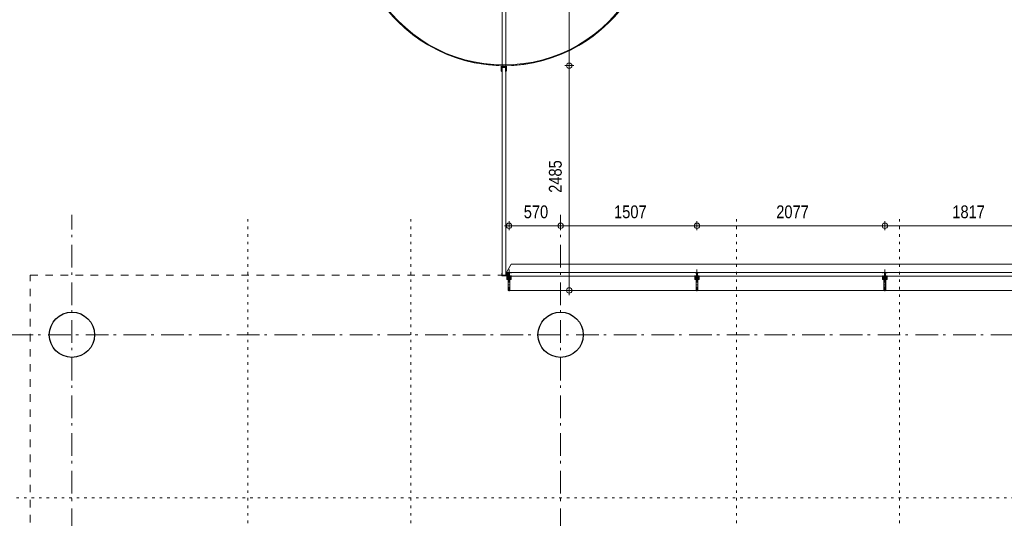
# Model space of a CAD drawing. Header units: millimetres. Extents: x 18442 to 242186, y -49554 to 63508.
# Tile 125 of 175: x 225663 to 236544, y -13987 to -8475. Entities that reach past the tile are written whole.
import ezdxf

# ---------------------------------------------------------------- set-up
doc = ezdxf.new("R2010")
doc.units = ezdxf.units.MM
doc.header["$LTSCALE"] = 400
doc.header["$PDMODE"] = 1
doc.header["$PDSIZE"] = 15
for name, pattern in [('STYLE_01', [0.416641, 0.208282, -0.208359]), ('STYLE_05', [0.208282, 0.069427, -0.138855]), ('STYLE_06', [1.041641, 0.625, -0.208282, 0.069427, -0.138931]), ('STYLE_15', [0.240945, 0.11811, -0.059055, 0.004724, -0.059055]), ('STYLE_16', [0.177165, 0.11811, -0.059055])]:
    doc.linetypes.add(name, pattern=pattern)
for name, color, linetype, lineweight in [('1800_GRID', 9, 'STYLE_01', 9), ('Buitenkozijnen', 140, 'Continuous', 15), ('Dimension-Buitengevel', 92, 'Continuous', 25), ('mat-beton (ihwg)', 5, 'Continuous', 25), ('mat-glas-hor', 140, 'Continuous', 15), ('mat-staal', 5, 'Continuous', 25), ('mat-staal_zink', 140, 'Continuous', 15), ('None', 7, 'Continuous', 9)]:
    doc.layers.add(name, color=color, linetype=linetype, lineweight=lineweight)
doc.styles.add('Abadi MT Condensed Light', font='txt', dxfattribs={"height": 176.388889})

# ---------------------------------------------------------------- blocks, each defined once
blk = doc.blocks.new('*X497')
at = {"layer": 'None', "lineweight": 25}
for p, q in [((51624, 571), (51628, 575)), ((51646, 593), (51650, 597))]:
    blk.add_line(p, q, dxfattribs=at)
blk = doc.blocks.new('*U498')
at = {"layer": 'mat-glas-hor', "lineweight": 15}
blk.add_lwpolyline([(51628, 526), (51628, -1019), (51612, -1019), (51612, 526)], close=True, dxfattribs=at)
at = {"layer": 'mat-staal', "color": 140, "lineweight": 15}
for points in [[(51635, 543), (51630, 543), (51630, 533), (51610, 533), (51610, 543), (51605, 543), (51605, 483), (51610, 483), (51610, 528), (51630, 528), (51630, 483), (51635, 483)], [(51635, -1036), (51630, -1036), (51630, -1026), (51610, -1026), (51610, -1036), (51605, -1036), (51605, -976), (51610, -976), (51610, -1021), (51630, -1021), (51630, -976), (51635, -976)]]:
    blk.add_lwpolyline(points, close=True, dxfattribs=at)
at = {"layer": 'None', "color": 8, "linetype": 'Continuous', "lineweight": 5}
for p, q in [((51605, 483), (51605, -976)), ((51635, 483), (51635, -976))]:
    blk.add_line(p, q, dxfattribs=at)
at = {"layer": 'None', "color": 43, "linetype": 'Continuous', "lineweight": 9}
blk.add_open_spline([(51630, 543), (51630, 553), (51634, 557), (51620, 557), (51606, 557), (51610, 553), (51610, 543), (51610, 538), (51610, 533), (51620, 533), (51630, 533), (51630, 538), (51630, 543)], degree=2, knots=[0, 0, 0, 0.152503, 0.152503, 0.438675, 0.438675, 0.591182, 0.591182, 0.693387, 0.693387, 0.897796, 0.897796, 1, 1, 1], dxfattribs=at)
blk = doc.blocks.new('*U499')
at = {"layer": 'mat-glas-hor', "lineweight": 15}
blk.add_lwpolyline([(50219, -1882), (51557, -1110), (51565, -1124), (50227, -1896)], close=True, dxfattribs=at)
at = {"layer": 'mat-staal', "color": 140, "lineweight": 15}
for points in [[(51568, -1095), (51571, -1100), (51562, -1105), (51572, -1122), (51581, -1117), (51583, -1121), (51531, -1151), (51529, -1147), (51568, -1124), (51558, -1107), (51519, -1130), (51516, -1125)], [(50201, -1885), (50204, -1889), (50212, -1884), (50222, -1901), (50214, -1906), (50216, -1911), (50268, -1881), (50265, -1876), (50227, -1899), (50217, -1882), (50255, -1859), (50253, -1855)]]:
    blk.add_lwpolyline(points, close=True, dxfattribs=at)
at = {"layer": 'None', "color": 8, "linetype": 'Continuous', "lineweight": 5}
for p, q in [((50253, -1855), (51516, -1125)), ((50268, -1881), (51531, -1151))]:
    blk.add_line(p, q, dxfattribs=at)
at = {"layer": 'None', "color": 43, "linetype": 'Continuous', "lineweight": 9}
blk.add_open_spline([(50204, -1889), (50195, -1894), (50189, -1893), (50196, -1905), (50203, -1917), (50205, -1911), (50214, -1906), (50218, -1904), (50222, -1901), (50217, -1893), (50212, -1884), (50208, -1887), (50204, -1889)], degree=2, knots=[0, 0, 0, 0.152516, 0.152516, 0.438684, 0.438684, 0.591189, 0.591189, 0.693392, 0.693392, 0.897797, 0.897797, 1, 1, 1], dxfattribs=at)
blk = doc.blocks.new('*U500')
at = {"layer": 'mat-glas-hor', "lineweight": 15}
blk.add_lwpolyline([(53010, -1898), (51672, -1126), (51680, -1112), (53018, -1885)], close=True, dxfattribs=at)
at = {"layer": 'mat-staal', "color": 140, "lineweight": 15}
for points in [[(51654, -1124), (51656, -1119), (51665, -1124), (51675, -1107), (51666, -1102), (51669, -1098), (51721, -1128), (51718, -1132), (51679, -1109), (51669, -1127), (51708, -1149), (51706, -1154)], [(53021, -1913), (53023, -1909), (53015, -1904), (53025, -1886), (53033, -1891), (53036, -1887), (52984, -1857), (52981, -1861), (53020, -1884), (53010, -1901), (52971, -1879), (52969, -1883)]]:
    blk.add_lwpolyline(points, close=True, dxfattribs=at)
at = {"layer": 'None', "color": 8, "linetype": 'Continuous', "lineweight": 5}
for p, q in [((52969, -1883), (51706, -1154)), ((52984, -1857), (51721, -1128))]:
    blk.add_line(p, q, dxfattribs=at)
at = {"layer": 'None', "color": 43, "linetype": 'Continuous', "lineweight": 9}
blk.add_open_spline([(53023, -1909), (53032, -1914), (53033, -1919), (53040, -1907), (53047, -1895), (53042, -1896), (53033, -1891), (53029, -1889), (53025, -1886), (53020, -1895), (53015, -1904), (53019, -1906), (53023, -1909)], degree=2, knots=[0, 0, 0, 0.152503, 0.152503, 0.438675, 0.438675, 0.591182, 0.591182, 0.693387, 0.693387, 0.897796, 0.897796, 1, 1, 1], dxfattribs=at)
blk = doc.blocks.new('*U501')
at = {"layer": 'None', "color": 140, "linetype": 'Continuous', "lineweight": 15}
for p, q in [((50184, -271), (50191, -275)), ((53048, -277), (53055, -273))]:
    blk.add_line(p, q, dxfattribs=at)
for radius in [1650, 1642]:
    blk.add_arc((51619, -1085), radius, 29.4862, 150.4317, dxfattribs=at)
blk = doc.blocks.new('*U502')
at = {"layer": 'None', "color": 140, "linetype": 'Continuous', "lineweight": 15}
for p, q in [((50189, -1893), (50183, -1897)), ((53054, -1899), (53047, -1895))]:
    blk.add_line(p, q, dxfattribs=at)
for radius in [1650, 1642]:
    blk.add_arc((51619, -1085), radius, 209.4862, 330.4317, dxfattribs=at)
blk = doc.blocks.new('*U503')
at = {"layer": 'mat-staal', "color": 140, "lineweight": 15, "flags": 128}
for points in [[(51650, 621), (51650, 576, -0.414214), (51645, 571), (51595, 571, -0.414214), (51590, 576), (51590, 621), (51594, 621), (51594, 576, 0.414214), (51595, 575), (51645, 575, 0.414214), (51646, 576), (51646, 621)], [(51588, -2791), (51588, -2746, -0.414214), (51593, -2741), (51643, -2741, -0.414214), (51648, -2746), (51648, -2791), (51644, -2791), (51644, -2746, 0.414214), (51643, -2745), (51593, -2745, 0.414214), (51592, -2746), (51592, -2791)]]:
    blk.add_lwpolyline(points, format="xyb", close=True, dxfattribs=at)
at = {"layer": 'None', "color": 8, "lineweight": 5}
for p, q in [((51035, -538), (51086, -447)), ((51035, -538), (51124, -484)), ((52385, -853), (52440, -941)), ((52385, -853), (52388, -956)), ((51437, -1864), (51347, -1814)), ((51437, -1864), (51334, -1866))]:
    blk.add_line(p, q, dxfattribs=at)
at = {"layer": 'None', "color": 8, "linetype": 'Continuous', "lineweight": 5}
for points in [[(51650, 621), (51640, 631), (51640, 585), (51600, 585), (51600, 631), (51590, 621), (51594, 621), (51594, 575), (51646, 575), (51646, 621)], [(51588, -2791), (51598, -2801), (51598, -2755), (51638, -2755), (51638, -2801), (51648, -2791), (51644, -2791), (51644, -2745), (51592, -2745), (51592, -2791)]]:
    blk.add_lwpolyline(points, close=True, dxfattribs=at)
blk.add_circle((51619, -1085), 1650, dxfattribs=at)
at = {"layer": 'None', "color": 43, "linetype": 'Continuous', "lineweight": 9}
blk.add_circle((51619, -1085), 50, dxfattribs=at)
at = {"layer": 'None', "color": 8, "linetype": 'Continuous', "lineweight": 5}
for start, end in [(90, 136.8597), (330, 16.8597), (210, 256.8597)]:
    blk.add_arc((51619, -1085), 800, start, end, dxfattribs=at)
at = {"layer": 'mat-staal', "color": 140}
blk.add_blockref('*X497', (0, 0), dxfattribs=at)
at = {"layer": 'None', "color": 7}
for name in ['*U501', '*U498', '*U499', '*U500', '*U502']:
    blk.add_blockref(name, (0, 0), dxfattribs=at)
blk = doc.blocks.new('Kolom O 500')
at = {"layer": 'mat-beton (ihwg)', "lineweight": 25}
blk.add_circle((0, 0), 250, dxfattribs=at)
blk = doc.blocks.new('*U1628')
at = {"layer": 'Dimension-Buitengevel', "color": 43, "insert": (51839, -4280), "char_height": 141.1, "attachment_point": 1, "style": 'Abadi MT Condensed Light'}
blk.add_mtext('570', dxfattribs=at)
blk = doc.blocks.new('*U1676')
at = {"layer": 'Dimension-Buitengevel', "color": 43, "insert": (52117, -4140), "char_height": 141.1, "attachment_point": 1, "rotation": 90, "style": 'Abadi MT Condensed Light'}
blk.add_mtext('2485', dxfattribs=at)
blk = doc.blocks.new('*U1206')
at = {"layer": 'None', "color": 8, "lineweight": 5, "flags": 128}
for points in [[(-5, -154), (-5, -154, 0.414214), (-5, -155), (-5, -173), (-5, -173, 0.414214), (-5, -173), (-4, -173), (-4, -173, 0.414214), (-3, -173), (-3, -173, 0.414214), (-4, -172), (-4, -172), (-4, -169), (-4, -169, -0.414214), (-4, -168), (-3, -168), (-3, -168, 0.221695), (-2, -168), (-1, -167), (-1, -167, -0.466308), (1, -167), (2, -168), (2, -168, 0.221695), (3, -168), (4, -168), (4, -168, -0.414214), (5, -169), (5, -172), (4, -172), (4, -172, 0.414214), (4, -173), (4, -173, 0.414214), (4, -173), (5, -173), (5, -173, 0.414214), (6, -173), (6, -155), (6, -155, 0.414214), (5, -154), (5, -154), (5, -155), (5, -155, -0.414214), (4, -155), (4, -155), (4, -155, -0.414214), (3, -155), (3, -151), (3, -151, -0.414214), (4, -150), (4, -150), (4, -150, -0.414214), (5, -150), (5, -151), (5, -151), (5, -151, 0.414214), (6, -150), (6, -138), (6, -138, 0.351868), (5, -137), (5, -137, 0.351868), (5, -137), (4, -139), (4, -139, 0.314902), (4, -139), (4, -140), (4, -140, -0.198912), (5, -140), (5, -140), (5, -140, -0.198912), (4, -140), (4, -141), (4, -141, 0.414214), (4, -141), (4, -141), (4, -141, -0.198912), (5, -141), (5, -142), (5, -142, -0.198912), (4, -142), (4, -142), (4, -142, 0.414214), (4, -142), (4, -143), (4, -143, -0.198912), (5, -143), (5, -143), (5, -143, -0.087489), (5, -143), (4, -144), (4, -149), (4, -149, -0.414214), (4, -149), (-4, -149), (-4, -149, -0.414214), (-4, -149), (-4, -144), (-4, -143), (-4, -143, -0.087489), (-4, -143), (-4, -143), (-4, -143, -0.198912), (-4, -143), (-4, -142), (-4, -142, 0.414214), (-4, -142), (-4, -142), (-4, -142, -0.198912), (-4, -142), (-4, -141), (-4, -141, -0.198912), (-4, -141), (-4, -141), (-4, -141, 0.414214), (-4, -141), (-4, -140), (-4, -140, -0.198912), (-4, -140), (-4, -140), (-4, -140, -0.198912), (-4, -140), (-4, -139), (-4, -139, 0.314902), (-4, -139), (-5, -137), (-5, -137, 0.351868), (-5, -137), (-5, -137, 0.351868), (-5, -138), (-5, -150), (-5, -150, 0.414214), (-5, -151), (-5, -151), (-5, -150), (-5, -150, -0.414214), (-4, -150), (-4, -150), (-4, -150, -0.414214), (-3, -151), (-3, -155), (-3, -155, -0.414214), (-4, -155), (-4, -155), (-4, -155, -0.414214), (-5, -155), (-5, -154)], [(-4, -162, -0.414214), (-4, -161), (-3, -161), (-3, -161, 0.414214), (-2, -161), (-2, -160), (-2, -160, 0.414214), (-3, -160), (-4, -160), (-4, -160, -0.414214), (-4, -160), (-4, -157), (-4, -157, -0.414214), (-4, -156), (4, -156), (4, -156, -0.414214), (5, -157), (5, -160), (5, -160, -0.414214), (4, -160), (3, -160), (3, -160, 0.414214), (3, -160), (3, -161), (3, -161, 0.414214), (3, -161), (4, -161), (4, -161, -0.414214), (5, -162), (5, -167), (5, -167, -0.414214), (4, -167), (3, -167), (3, -167, -0.221695), (3, -167), (2, -166), (2, -166, 0.466308), (-2, -166), (-3, -167), (-3, -167, -0.221695), (-3, -167), (-4, -167), (-4, -167, -0.414214), (-4, -167), (-4, -162)], [(-2, -150, 0.414214), (-2, -150), (-2, -155), (-2, -155, 0.414214), (-2, -155), (2, -155), (2, -155, 0.414214), (2, -155), (2, -150), (2, -150, 0.414214), (2, -150), (-2, -150)]]:
    blk.add_lwpolyline(points, format="xyb", close=True, dxfattribs=at)
blk = doc.blocks.new('*U1207')
at = {"layer": 'None', "color": 8, "lineweight": 5, "flags": 128}
for points in [[(-13, -183), (-13, -182), (-14, -181), (-14, -181, 0.36397), (-15, -181), (-15, -181), (-15, -182), (-15, -182, -0.36397), (-16, -182), (-16, -182), (-16, -181), (-16, -181, 0.36397), (-17, -181), (-17, -181), (-17, -182), (-17, -182, -0.36397), (-18, -182), (-18, -182), (-18, -181), (-18, -181, 0.36397), (-18, -181), (-18, -181), (-19, -182), (-19, -182, -0.36397), (-19, -182), (-19, -182), (-20, -181), (-20, -181, 0.36397), (-20, -181), (-20, -181), (-21, -182), (-21, -182, -0.36397), (-21, -182), (-21, -182), (-22, -181), (-22, -181, 0.36397), (-22, -181), (-22, -181), (-22, -181), (-23, -181), (-23, -181), (-23, -181, 0.36397), (-24, -181), (-24, -181), (-24, -181), (-24, -181), (-24, -181, -0.267949), (-25, -181), (-25, -181), (-25, -181), (-25, -181, 0.339454), (-25, -181), (-25, -181, 0.339454), (-25, -181), (-25, -181), (-25, -184), (-25, -184, 0.414214), (-25, -185), (-25, -185), (-24, -185), (-24, -185, 0.414214), (-24, -184), (-24, -184), (-24, -183), (-24, -183, 0.236068), (-24, -182), (-24, -182), (-24, -182, -0.548276), (-24, -182), (-24, -182, -0.548276), (-24, -182), (-24, -182), (-24, -182, 0.250388), (-24, -182), (-24, -182), (-23, -182), (-23, -182, -0.414214), (-22, -183), (-22, -183), (-22, -183), (-22, -183, 0.414214), (-22, -184), (-22, -184), (-22, -184), (-22, -184, 0.131652), (-22, -184), (-22, -184), (-20, -183), (-13, -183)], [(-6, -181), (-6, -181, -0.388879), (-9, -183), (-9, -183), (-20, -183), (-22, -184), (-23, -184), (-23, -183), (-24, -183), (-24, -185), (24, -185), (24, -183), (23, -183), (23, -184), (22, -184), (20, -183), (9, -183), (9, -183, -0.388879), (6, -181), (6, -181), (5, -173), (3, -173), (3, -171), (-2, -171), (-2, -173), (-5, -173), (-6, -181)], [(14, -183), (14, -182), (15, -181), (15, -181, -0.36397), (15, -181), (15, -181), (15, -182), (15, -182, 0.36397), (16, -182), (16, -182), (16, -181), (16, -181, -0.36397), (17, -181), (17, -181), (17, -182), (17, -182, 0.36397), (18, -182), (18, -182), (18, -181), (18, -181, -0.36397), (19, -181), (19, -181), (19, -182), (19, -182, 0.36397), (19, -182), (19, -182), (20, -181), (20, -181, -0.36397), (20, -181), (20, -181), (21, -182), (21, -182, 0.36397), (21, -182), (21, -182), (22, -181), (22, -181, -0.36397), (22, -181), (22, -181), (22, -181), (23, -181), (24, -181), (24, -181, -0.36397), (24, -181), (24, -181), (24, -181), (25, -181), (25, -181, 0.267949), (25, -181), (25, -181), (25, -181), (25, -181, -0.339454), (25, -181), (25, -181, -0.339454), (26, -181), (26, -181), (26, -184), (26, -184, -0.414214), (25, -185), (25, -185), (24, -185), (24, -185, -0.414214), (24, -184), (24, -184), (24, -183), (24, -183, -0.236068), (24, -182), (24, -182), (24, -182, 0.548276), (24, -182), (24, -182, 0.548276), (24, -182), (24, -182), (24, -182, -0.250388), (24, -182), (24, -182), (23, -182), (23, -182, 0.414214), (23, -183), (23, -183), (23, -183), (23, -183, -0.414214), (22, -184), (22, -184), (22, -184), (22, -184, -0.131652), (22, -184), (22, -184), (21, -183), (14, -183)]]:
    blk.add_lwpolyline(points, format="xyb", close=True, dxfattribs=at)
blk = doc.blocks.new('verticale stijl 150x50 UV')
at = {"layer": 'None', "color": 8, "linetype": 'STYLE_15', "lineweight": 5}
blk.add_line((0, -216), (0, 35), dxfattribs=at)
at = {"layer": 'None', "color": 8, "lineweight": 5}
for p, q in [((-26, -143), (-26, -143)), ((-26, -144), (-26, -144)), ((-25, -133), (-25, -133)), ((-25, -134), (-25, -134)), ((-25, -135), (-25, -135)), ((-25, -136), (-25, -136)), ((-25, -137), (-25, -137)), ((-25, -137), (-25, -137)), ((-25, -138), (-25, -138)), ((-25, -139), (-25, -139)), ((-25, -140), (-25, -140)), ((-25, -141), (-25, -141)), ((-25, -142), (-25, -142)), ((-25, -142), (-25, -142)), ((-25, -143), (-25, -143)), ((-25, -145), (-25, -145)), ((-24, -133), (-24, -133)), ((-24, -134), (-24, -134)), ((-24, -135), (-24, -135)), ((-24, -135), (-24, -135)), ((-24, -136), (-24, -136)), ((-24, -137), (-24, -137)), ((-24, -138), (-24, -138)), ((-24, -139), (-24, -139)), ((-24, -139), (-24, -139)), ((-24, -140), (-24, -140)), ((-24, -141), (-24, -141)), ((-24, -142), (-24, -142)), ((-24, -143), (-24, -143)), ((-24, -144), (-24, -144)), ((-23, -133), (-23, -133)), ((-23, -134), (-23, -134)), ((-23, -135), (-23, -135)), ((-23, -136), (-23, -136)), ((-23, -137), (-23, -137)), ((-23, -137), (-23, -137)), ((-23, -138), (-23, -138)), ((-23, -139), (-23, -139)), ((-23, -140), (-23, -140)), ((-23, -141), (-23, -141)), ((-23, -142), (-23, -142)), ((-23, -145), (-23, -145)), ((-22, -127), (-22, -127)), ((-22, -128), (-22, -128)), ((-22, -129), (-22, -129)), ((-22, -129), (-22, -129)), ((-22, -130), (-22, -130)), ((-22, -131), (-22, -131)), ((-22, -132), (-22, -132)), ((-22, -133), (-22, -133)), ((-22, -133), (-22, -133)), ((-22, -133), (-22, -133)), ((-22, -134), (-22, -134)), ((-22, -134), (-22, -134)), ((-22, -135), (-22, -135)), ((-22, -135), (-22, -135)), ((-22, -140), (-22, -140)), ((-22, -140), (-22, -140)), ((-22, -141), (-22, -141)), ((-22, -141), (-22, -141)), ((-22, -142), (-22, -142)), ((-22, -144), (-22, -144)), ((-22, -145), (-22, -145)), ((-21, -126), (-21, -126)), ((-21, -129), (-21, -129)), ((-21, -130), (-21, -130)), ((-21, -131), (-21, -131)), ((-21, -131), (-21, -131)), ((-21, -132), (-21, -132)), ((-21, -133), (-21, -133)), ((-21, -134), (-21, -134)), ((-21, -135), (-21, -135)), ((-21, -135), (-21, -135)), ((-21, -136), (-21, -136)), ((-21, -137), (-21, -137)), ((-21, -138), (-21, -138)), ((-21, -139), (-21, -139)), ((-21, -139), (-21, -139)), ((-21, -140), (-21, -140)), ((-21, -141), (-21, -141)), ((-21, -144), (-21, -144)), ((-20, -126), (-20, -126)), ((-20, -130), (-20, -130)), ((-20, -131), (-20, -131)), ((-20, -132), (-20, -132)), ((-20, -133), (-20, -133)), ((-20, -133), (-20, -133)), ((-20, -134), (-20, -134)), ((-20, -135), (-20, -135)), ((-20, -136), (-20, -136)), ((-20, -137), (-20, -137)), ((-20, -137), (-20, -137)), ((-20, -138), (-20, -138)), ((-20, -139), (-20, -139)), ((-20, -140), (-20, -140)), ((-20, -141), (-20, -141)), ((-20, -142), (-20, -142)), ((-20, -142), (-20, -142)), ((-20, -143), (-20, -143)), ((-20, -144), (-20, -144)), ((-19, -126), (-19, -126)), ((-19, -127), (-19, -127)), ((-19, -129), (-19, -129)), ((-19, -130), (-19, -130)), ((-19, -131), (-19, -131)), ((-19, -131), (-19, -131)), ((-19, -132), (-19, -132)), ((-19, -133), (-19, -133)), ((-19, -134), (-19, -134)), ((-19, -135), (-19, -135)), ((-19, -140), (-19, -140)), ((-19, -141), (-19, -141)), ((-19, -142), (-19, -142)), ((-18, -128), (-18, -128)), ((-18, -129), (-18, -129)), ((-18, -129), (-18, -129)), ((-18, -133), (-18, -133)), ((-18, -134), (-18, -134)), ((-18, -135), (-18, -135)), ((-18, -140), (-18, -140)), ((-18, -141), (-18, -141)), ((-18, -142), (-18, -142)), ((-18, -142), (-18, -142)), ((-17, -133), (-17, -133)), ((-17, -133), (-17, -133)), ((-17, -134), (-17, -134)), ((-17, -134), (-17, -134)), ((-17, -135), (-17, -135)), ((-17, -135), (-17, -135)), ((-17, -135), (-17, -135)), ((-17, -136), (-17, -136)), ((-17, -136), (-17, -136)), ((-17, -137), (-17, -137)), ((-17, -137), (-17, -137)), ((-17, -137), (-17, -137)), ((-17, -138), (-17, -138)), ((-17, -138), (-17, -138)), ((-17, -139), (-17, -139)), ((-17, -139), (-17, -139)), ((-17, -139), (-17, -139)), ((-17, -140), (-17, -140)), ((-17, -140), (-17, -140)), ((-17, -141), (-17, -141)), ((-17, -141), (-17, -141)), ((-17, -142), (-17, -142)), ((-17, -142), (-17, -142)), ((-17, -142), (-17, -142)), ((-17, -143), (-17, -143)), ((-17, -143), (-17, -143)), ((-16, -141), (-16, -141)), ((-16, -142), (-16, -142)), ((-16, -143), (-16, -143)), ((-16, -144), (-16, -144)), ((-15, -142), (-15, -142)), ((-15, -143), (-15, -143)), ((-15, -144), (-15, -144)), ((-15, -145), (-15, -145)), ((-14, -142), (-14, -142)), ((-14, -143), (-14, -143)), ((-14, -144), (-14, -144)), ((-14, -144), (-14, -144)), ((-13, -143), (-13, -143)), ((-13, -144), (-13, -144))]:
    blk.add_line(p, q, dxfattribs=at)
at = {"layer": 'None', "color": 8, "linetype": 'STYLE_16', "lineweight": 5}
for p, q in [((-2, -155), (0, -154)), ((-2, -157), (-2, -155)), ((-1, -157), (-1, -155)), ((-1, -157), (-1, -155)), ((2, -155), (0, -154)), ((1, -157), (1, -155)), ((2, -157), (2, -155)), ((2, -157), (2, -155))]:
    blk.add_line(p, q, dxfattribs=at)
at = {"layer": 'None', "color": 8, "linetype": 'Continuous', "lineweight": 5, "flags": 128}
for points in [[(-10, 15), (10, 15), (10, -105), (25, -105), (25, -117), (-25, -117), (-25, -105), (-10, -105)], [(-8, 13), (-8, -105), (8, -105), (8, 13)], [(8, -107), (-8, -107), (-23, -107), (-23, -115), (23, -115), (23, -107)]]:
    blk.add_lwpolyline(points, close=True, dxfattribs=at)
at = {"layer": 'None', "color": 8, "lineweight": 5, "flags": 128}
for points in [[(-15, -145), (-15, -145, 0.390793), (-13, -144), (-13, -144, 0.390793), (-14, -142), (-14, -142, -0.352623), (-16, -140), (-16, -133), (-16, -133, 0.414214), (-16, -133), (-18, -133), (-18, -133), (-18, -133, -0.520293), (-18, -133), (-18, -130), (-18, -130), (-18, -128), (-18, -128, -0.577863), (-18, -128), (-18, -128), (-18, -128, 0.366605), (-18, -127), (-18, -127, 0.366605), (-18, -127), (-18, -127, -0.130834), (-19, -126), (-19, -126, 0.439074), (-21, -126), (-21, -126, -0.133252), (-22, -127), (-22, -127, 0.366605), (-22, -127), (-22, -127, 0.366605), (-22, -128), (-22, -128), (-22, -128, -0.577455), (-22, -128), (-22, -130), (-22, -130), (-22, -133), (-22, -133, -0.52048), (-22, -133), (-22, -133), (-25, -133), (-25, -133, 0.414214), (-25, -133), (-25, -141), (-25, -141, -0.255976), (-26, -143), (-26, -143, 0.749676), (-25, -145), (-21, -145), (-21, -145, 0.414214), (-19, -143), (-19, -143, -0.402808), (-19, -142), (-19, -142, -0.402808), (-18, -143), (-18, -143, 0.233259), (-18, -143), (-15, -144), (-15, -144, -0.419014), (-15, -144), (-15, -144, -0.419014), (-15, -144), (-16, -144), (-16, -144, 0.414214), (-16, -144), (-16, -144, 0.414214), (-16, -145)], [(-23, -142), (-23, -142, 0.418874), (-24, -142), (-24, -142, -0.396568), (-25, -143), (-25, -143, 0.437017), (-26, -144), (-26, -144, 0.437017), (-25, -144), (-22, -144), (-22, -144, 0.263556), (-20, -143), (-20, -143, 0.552342), (-21, -142)], [(25, -133), (25, -117), (23, -117), (-23, -117), (-25, -117), (-25, -133), (-22, -133), (-22, -128), (-23, -128), (-23, -127), (-22, -127), (-22, -125), (-22, -124), (-22, -120), (-22, -120, -0.414214), (-20, -119), (-20, -119), (-20, -119, -0.414214), (-18, -120), (-18, -124), (-18, -125), (-18, -127), (-18, -127), (-18, -128), (-18, -128), (-18, -133), (-16, -133), (-16, -120), (-16, -120, -0.414214), (-15, -119), (-15, -119), (-7, -119), (-7, -119, -0.414214), (-5, -120), (-5, -137), (-4, -137), (-4, -140), (-4, -140), (-4, -140), (-4, -141), (-4, -141), (-4, -142), (-4, -142), (-4, -143), (-4, -144), (-4, -149), (-2, -149), (-2, -138), (-2, -138, -0.414214), (0, -136), (0, -136), (0, -136, -0.414214), (2, -138), (2, -149), (4, -149), (4, -144), (4, -143), (4, -142), (4, -142), (4, -141), (4, -141), (4, -140), (4, -140), (4, -140), (4, -137), (5, -137), (5, -120), (5, -120, -0.414214), (7, -119), (7, -119), (15, -119), (15, -119, -0.414214), (16, -120), (16, -133), (18, -133), (18, -128), (18, -128), (18, -127), (18, -127), (18, -125), (18, -124), (18, -120), (18, -120, -0.414214), (20, -119), (20, -119), (20, -119, -0.414214), (22, -120), (22, -124), (22, -125), (22, -127), (23, -127), (23, -128), (22, -128), (22, -133)], [(-23, -136), (-23, -136, -0.414214), (-22, -135), (-22, -135, -0.414214), (-21, -136), (-21, -139), (-21, -139, -0.414214), (-22, -140), (-22, -140, -0.414214), (-23, -139)], [(-21, -128, -0.29188), (-21, -127), (-20, -127), (-20, -127, -0.344328), (-20, -127), (-19, -127), (-19, -127, -0.29188), (-19, -128), (-19, -130), (-19, -130, -0.348796), (-20, -130), (-20, -130, -0.348796), (-21, -130), (-21, -128)], [(-19, -140, -0.414214), (-20, -139), (-20, -136), (-20, -136, -0.414214), (-19, -135), (-19, -135, -0.414214), (-18, -136), (-18, -139), (-18, -139, -0.414214), (-19, -140)], [(0, -157), (0, -157, -0.163834), (-4, -156), (-4, -156), (-4, -156, -0.234469), (-5, -155), (-5, -155), (-5, -154), (5, -154), (5, -155), (5, -155, -0.234469), (4, -156), (4, -156), (4, -156, -0.163834), (0, -157), (0, -157)], [(15, -145), (15, -145, -0.390793), (13, -144), (13, -144, -0.390793), (14, -142), (14, -142, 0.352623), (16, -140), (16, -133), (16, -133, -0.414214), (16, -133), (18, -133), (18, -133), (18, -133, 0.520293), (18, -133), (18, -130), (18, -130), (18, -128), (18, -128, 0.577863), (18, -128), (18, -128), (18, -128, -0.366605), (18, -127), (18, -127, -0.366605), (18, -127), (18, -127, 0.130834), (19, -126), (19, -126, -0.439074), (21, -126), (21, -126, 0.133252), (22, -127), (22, -127, -0.366605), (22, -127), (22, -127, -0.366605), (22, -128), (22, -128), (22, -128, 0.577455), (22, -128), (22, -130), (22, -130), (22, -133), (22, -133, 0.52048), (22, -133), (22, -133), (25, -133), (25, -133, -0.414214), (25, -133), (25, -141), (25, -141, 0.255976), (26, -143), (26, -143, -0.749676), (25, -145), (21, -145), (21, -145, -0.414214), (19, -143), (19, -143, 0.402808), (19, -142), (19, -142, 0.402808), (18, -143), (18, -143, -0.233259), (18, -143), (15, -144), (15, -144, 0.419014), (15, -144), (15, -144, 0.419014), (15, -144), (16, -144), (16, -144, -0.414214), (16, -144), (16, -144, -0.414214), (16, -145)], [(19, -140, 0.414214), (20, -139), (20, -136), (20, -136, 0.414214), (19, -135), (19, -135, 0.414214), (18, -136), (18, -139), (18, -139, 0.414214), (19, -140)], [(21, -128, 0.29188), (21, -127), (20, -127), (20, -127, 0.344328), (20, -127), (19, -127), (19, -127, 0.29188), (19, -128), (19, -130), (19, -130, 0.348796), (20, -130), (20, -130, 0.348796), (21, -130), (21, -128)], [(23, -142), (23, -142, -0.418874), (24, -142), (24, -142, 0.396568), (25, -143), (25, -143, -0.437017), (26, -144), (26, -144, -0.437017), (25, -144), (22, -144), (22, -144, -0.263556), (20, -143), (20, -143, -0.552342), (21, -142)], [(23, -136), (23, -136, 0.414214), (22, -135), (22, -135, 0.414214), (21, -136), (21, -139), (21, -139, 0.414214), (22, -140), (22, -140, 0.414214), (23, -139)]]:
    blk.add_lwpolyline(points, format="xyb", close=True, dxfattribs=at)
blk.add_lwpolyline([(4, -119), (4, -134), (-4, -134), (-4, -119)], close=True, dxfattribs=at)
at = {"layer": 'None', "color": 8, "linetype": 'STYLE_16', "lineweight": 5}
for centre, radius, start, end in [((-2, -158), 3.38, 79.3357, 100.6643), ((0, -163), 8.16, 82.9585, 97.0415), ((0, -160), 3.5, 73.4149, 106.5851), ((2, -158), 3.38, 79.3357, 100.6643)]:
    blk.add_arc(centre, radius, start, end, dxfattribs=at)
at = {"layer": 'None', "color": 7}
for name in ['*U1207', '*U1206']:
    blk.add_blockref(name, (0, 0), dxfattribs=at)
blk = doc.blocks.new('*U1914')
at = {"layer": 'mat-glas-hor', "color": 8, "lineweight": 5}
for p, q in [((51645, -5054), (51666, -5022)), ((51645, -5022), (51666, -5054))]:
    blk.add_line(p, q, dxfattribs=at)
at = {"layer": 'None', "color": 8, "lineweight": 5}
blk.add_lwpolyline([(51666, -5054), (51666, -5022), (51645, -5022), (51645, -5054)], close=True, dxfattribs=at)
blk = doc.blocks.new('*U1915')
at = {"layer": 'mat-staal_zink', "color": 8, "lineweight": 5}
blk.add_lwpolyline([(51601, -5054), (51601, -5029), (51598, -5029), (51598, -5057), (51666, -5057), (51666, -5054)], close=True, dxfattribs=at)
at = {"layer": 'None', "color": 7}
blk.add_blockref('*U1914', (0, 0), dxfattribs=at)
blk = doc.blocks.new('*U2024')
at = {"layer": 'Dimension-Buitengevel', "color": 43, "insert": (52837, -4280), "char_height": 141.1, "attachment_point": 1, "style": 'Abadi MT Condensed Light'}
blk.add_mtext('1507', dxfattribs=at)
blk = doc.blocks.new('*U2025')
at = {"layer": 'Dimension-Buitengevel', "color": 43, "insert": (54629, -4280), "char_height": 141.1, "attachment_point": 1, "style": 'Abadi MT Condensed Light'}
blk.add_mtext('2077', dxfattribs=at)
blk = doc.blocks.new('*U2026')
at = {"layer": 'Dimension-Buitengevel', "color": 43, "insert": (56575, -4280), "char_height": 141.1, "attachment_point": 1, "style": 'Abadi MT Condensed Light'}
blk.add_mtext('1817', dxfattribs=at)
blk = doc.blocks.new('*U2428')
at = {"layer": '1800_GRID', "color": 43, "linetype": 'STYLE_05', "lineweight": 9}
blk.add_line((59591, -7510), (29270, -7510), dxfattribs=at)
blk = doc.blocks.new('*U2429')
at = {"layer": '1800_GRID', "color": 7}
blk.add_blockref('*U2428', (0, 0), dxfattribs=at)
blk = doc.blocks.new('*U2432')
at = {"layer": '1800_GRID', "color": 43, "linetype": 'STYLE_05', "lineweight": 9}
for p, q in [((48791, -36784), (48791, -4384)), ((50591, -36784), (50591, -4384))]:
    blk.add_line(p, q, dxfattribs=at)
blk = doc.blocks.new('*U2433')
at = {"layer": '1800_GRID', "color": 43, "linetype": 'STYLE_05', "lineweight": 9}
for p, q in [((54191, -36784), (54191, -4384)), ((55991, -36784), (55991, -4384))]:
    blk.add_line(p, q, dxfattribs=at)
blk = doc.blocks.new('*U2434')
at = {"layer": '1800_GRID', "color": 43, "linetype": 'STYLE_05', "lineweight": 9}
for p, q in [((48791, -36784), (48791, -4384)), ((50591, -36784), (50591, -4384)), ((54191, -36784), (54191, -4384)), ((55991, -36784), (55991, -4384)), ((59591, -7510), (29270, -7510))]:
    blk.add_line(p, q, dxfattribs=at)
at = {"layer": '1800_GRID', "color": 43, "linetype": 'Continuous', "lineweight": 5}
for p in [(55991, -4384), (55991, -7510)]:
    blk.add_point(p, dxfattribs=at)

msp = doc.modelspace()

# ---------------------------------------------------------------- linework, layer by layer
at = {"layer": 'Buitenkozijnen', "color": 140, "linetype": 'Continuous', "lineweight": 15}
for p, q in [((230995.7849, -11298.40633), (230995.7849, 34356.61885)), ((231035.7849, -11298.40633), (231035.7849, 34356.61885)), ((231035.7849, -11298.40633), (230995.7849, -11298.40633)), ((237730.78499, -11268.38115), (231060.7849, -11268.38115)), ((237690.78499, -11308.38115), (231060.7849, -11308.38115))]:
    msp.add_line(p, q, dxfattribs=at)
at = {"layer": 'Buitenkozijnen', "color": 43, "linetype": 'Continuous', "lineweight": 9}
for p, q in [((231096.01954, -11177.93807), (237821.22797, -11177.93807)), ((231061.0188, -11468.38115), (237530.78483, -11468.38115))]:
    msp.add_line(p, q, dxfattribs=at)
at = {"layer": 'Dimension-Buitengevel', "color": 43, "linetype": 'Continuous', "lineweight": 9}
for p, q in [((231735.7849, -5683.45105), (231735.7849, -8983.2216)), ((231685.7849, -8983.2216), (231785.7849, -8983.2216)), ((231685.7849, -8983.2216), (231785.7849, -8983.2216)), ((231735.7849, -8933.2216), (231735.7849, -8983.2216)), ((231735.7849, -8983.2216), (231735.7849, -9033.2216)), ((231735.7849, -8983.2216), (231735.7849, -11468.38115)), ((231021.0188, -10753.10916), (231071.0188, -10753.10916)), ((231071.0188, -10803.10916), (231071.0188, -10703.10916)), ((231071.0188, -10753.10916), (231640.7849, -10753.10916)), ((231590.7849, -10753.10916), (231640.7849, -10753.10916)), ((231640.7849, -10803.10916), (231640.7849, -10703.10916)), ((231640.7849, -10703.10916), (231640.7849, -10803.10916)), ((231640.7849, -10753.10916), (231690.7849, -10753.10916)), ((231640.7849, -10753.10916), (233147.60746, -10753.10916)), ((233097.60746, -10753.10916), (233147.60746, -10753.10916)), ((233147.60746, -10803.10916), (233147.60746, -10703.10916)), ((233147.60746, -10803.10916), (233147.60746, -10703.10916)), ((233147.60746, -10753.10916), (233197.60746, -10753.10916)), ((233147.60746, -10753.10916), (235224.19613, -10753.10916)), ((235174.19613, -10753.10916), (235224.19613, -10753.10916)), ((235224.19613, -10803.10916), (235224.19613, -10703.10916)), ((235224.19613, -10803.10916), (235224.19613, -10703.10916)), ((235224.19613, -10753.10916), (235274.19613, -10753.10916)), ((235224.19613, -10753.10916), (237040.7849, -10753.10916)), ((231685.7849, -11468.38115), (231785.7849, -11468.38115)), ((231735.7849, -11468.38115), (231735.7849, -11518.38115))]:
    msp.add_line(p, q, dxfattribs=at)
at = {"layer": 'Dimension-Buitengevel', "color": 43, "lineweight": 9}
for centre in [(231735.7849, -8983.2216), (231735.7849, -8983.2216), (231071.0188, -10753.10916), (231640.7849, -10753.10916), (231640.7849, -10753.10916), (233147.60746, -10753.10916), (233147.60746, -10753.10916), (235224.19613, -10753.10916), (235224.19613, -10753.10916), (231735.7849, -11468.38115)]:
    msp.add_circle(centre, 29.99817, dxfattribs=at)
at = {"layer": 'None', "color": 43, "linetype": 'STYLE_06', "lineweight": 9}
for p, q in [((226240.7849, -42878.38115), (226240.7849, -10632.74729)), ((231640.7849, -42878.38115), (231640.7849, -10632.74729)), ((241644.72553, -11958.38115), (207924.8249, -11958.38115))]:
    msp.add_line(p, q, dxfattribs=at)
at = {"layer": 'None', "color": 43, "linetype": 'Continuous', "lineweight": 9}
msp.add_line((231096.01954, -11177.93807), (231047.2188, -11262.46344), dxfattribs=at)
at = {"layer": 'None', "color": 43, "linetype": 'STYLE_01', "lineweight": 9}
msp.add_lwpolyline([(209551.08212, -18698.38115), (225780.7849, -18698.38115), (225780.7849, -11298.38115), (230995.7849, -11298.38098)], dxfattribs=at)

# ---------------------------------------------------------------- block references
at = {"layer": '1800_GRID', "color": 7}
for name in ['*U2434', '*U2432', '*U2433', '*U2429']:
    msp.add_blockref(name, (179394.72553, -6248.38115), dxfattribs=at)
at = {"layer": 'Buitenkozijnen', "color": 7, "xscale": -1, "rotation": 180}
for p in [(231071.0067, -11453.00515), (233147.59536, -11453.00515), (235224.18403, -11453.00515)]:
    msp.add_blockref('verticale stijl 150x50 UV', p, dxfattribs=at)
at = {"layer": 'Buitenkozijnen', "color": 7}
msp.add_blockref('Kolom O 500', (226240.7849, -11958.38115), dxfattribs=at)
msp.add_blockref('Kolom O 500', (226240.7849, -11958.38115), dxfattribs=at)
at = {"layer": 'Buitenkozijnen', "color": 7, "rotation": 270}
msp.add_blockref('Kolom O 500', (231640.7849, -11958.38115), dxfattribs=at)
at = {"layer": 'Dimension-Buitengevel', "color": 7}
for name in ['*U1676', '*U1628', '*U2024', '*U2025', '*U2026']:
    msp.add_blockref(name, (179394.72553, -6248.38115), dxfattribs=at)
at = {"layer": 'None', "color": 7}
for name in ['*U503', '*U1915']:
    msp.add_blockref(name, (179394.72553, -6248.38115), dxfattribs=at)

doc.saveas('drawing.dxf')
